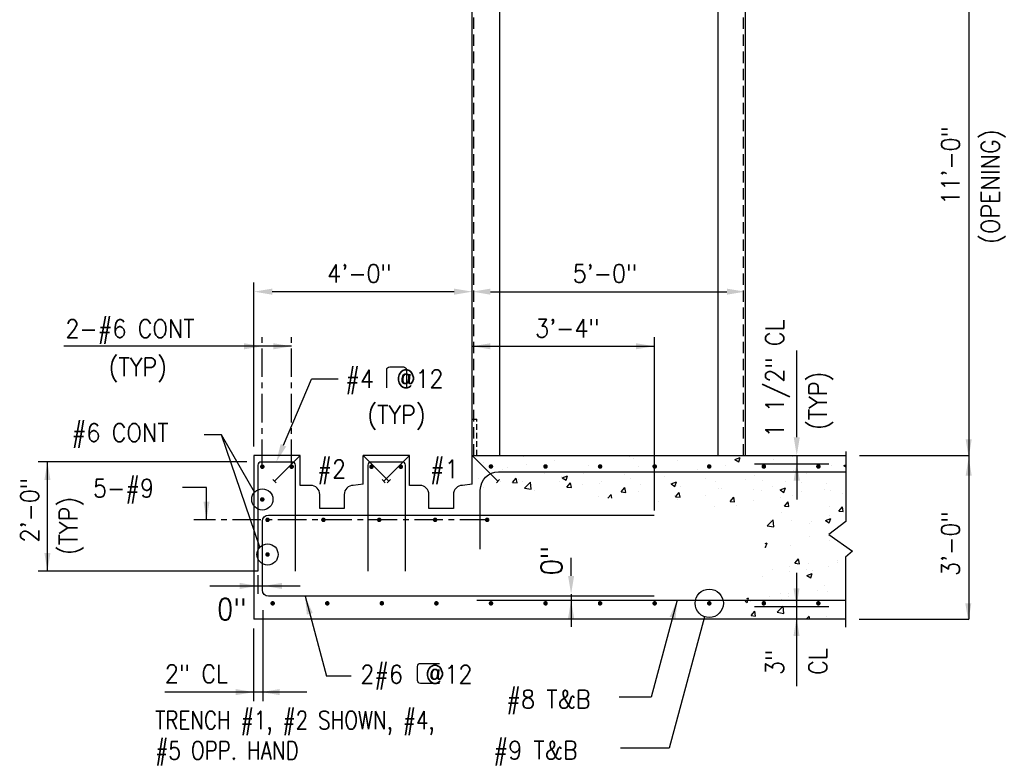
# Model space of a CAD drawing. Header units: inches. Extents: x -9715 to 32893, y -15613 to -1138.
# Tile 82 of 256: x 9284 to 9501, y -9012 to -8849. Entities that reach past the tile are written whole.
import ezdxf

# ---------------------------------------------------------------- set-up
doc = ezdxf.new("R2010")
doc.units = ezdxf.units.IN
doc.header["$MEASUREMENT"] = 0
doc.linetypes.add('CENTER', pattern=[2, 1.25, -0.25, 0.25, -0.25])
doc.linetypes.add('HIDDEN', pattern=[0.375, 0.25, -0.125])
doc.layers.get('0').update_dxf_attribs({"color": 252})
for name, color, linetype in [('S-ANNO-TEXT', 2, 'Continuous'), ('S1', 2, 'Continuous'), ('S3', 4, 'Continuous'), ('S5', 1, 'Continuous'), ('S5R', 1, 'Continuous'), ('S6', 1, 'Continuous'), ('S7R', 2, 'Continuous')]:
    doc.layers.add(name, color=color, linetype=linetype)
doc.styles.add('1-8', font='simplex', dxfattribs={"height": 4.5})
doc.styles.add('125', font='romans.shx', dxfattribs={"width": 0.8, "height": 2})

# ---------------------------------------------------------------- blocks, each defined once
blk = doc.blocks.new('*X215')
at = {"color": 0}
for p, q in [((628.55, 449.95), (628.55, 449.95)), ((653.8, 453.15), (653.8, 453.15)), ((666.15, 450.82), (669.65, 452.16)), ((666.15, 450.82), (668.64, 449.14)), ((668.64, 449.14), (669.65, 452.16)), ((691.77, 450.85), (691.77, 450.85)), ((704.29, 452.5), (704.29, 452.5)), ((566.38, 441.77), (566.38, 441.77)), ((576.91, 442.68), (576.91, 442.68)), ((628.74, 442.55), (628.74, 442.55)), ((641.26, 444.2), (641.26, 444.2)), ((660.19, 446.69), (660.19, 446.69)), ((704.84, 443.77), (704.84, 443.77)), ((730.09, 446.97), (730.09, 446.97)), ((738.01, 446.81), (739.32, 447.32)), ((738.01, 446.81), (739.32, 445.93)), ((496.84, 438.44), (496.84, 438.44)), ((511.52, 436.5), (511.52, 436.5)), ((519.48, 435.59), (521.89, 438.46)), ((519.48, 435.59), (522.47, 435.32)), ((522.47, 435.32), (521.89, 438.46)), ((523.54, 437.31), (523.54, 437.31)), ((525.98, 435.95), (525.98, 435.95)), ((527.32, 431.8), (531.22, 435.86)), ((531.77, 431.11), (531.22, 435.86)), ((540.68, 441.51), (540.68, 441.51)), ((550.23, 436.18), (550.23, 436.18)), ((551.65, 439.48), (551.65, 439.48)), ((552.28, 438.69), (555.78, 440.04)), ((552.28, 438.69), (554.77, 437.02)), ((554.77, 437.02), (555.78, 440.04)), ((555.35, 432.45), (557.76, 435.32)), ((558.33, 432.19), (557.76, 435.32)), ((578.23, 435.9), (578.23, 435.9)), ((593.07, 440.64), (593.07, 440.64)), ((597.16, 438.4), (597.16, 438.4)), ((619.76, 439.52), (619.76, 439.52)), ((624.14, 434.69), (627.64, 436.03)), ((626.63, 433.01), (627.64, 436.03)), ((646.45, 438.39), (646.45, 438.39)), ((653.2, 436.5), (653.2, 436.5)), ((673.14, 437.26), (673.14, 437.26)), ((679.16, 440.25), (679.16, 440.25)), ((684.41, 436.7), (684.41, 436.7)), ((699.83, 436.13), (699.83, 436.13)), ((710.07, 435.27), (710.07, 435.27)), ((713.57, 441.7), (713.57, 441.7)), ((500.01, 432.21), (500.01, 432.21)), ((527.32, 431.8), (531.77, 431.11)), ((534.13, 430.1), (534.13, 430.1)), ((555.35, 432.45), (558.33, 432.19)), ((565.71, 434.25), (565.71, 434.25)), ((576.92, 435.05), (576.92, 435.05)), ((591.21, 429.31), (593.62, 432.18)), ((591.21, 429.31), (594.2, 429.05)), ((594.2, 429.05), (593.62, 432.18)), ((602.27, 429.78), (602.27, 429.78)), ((603.61, 433.93), (603.61, 433.93)), ((624.14, 434.69), (626.63, 433.01)), ((627.07, 426.17), (629.48, 429.05)), ((627.94, 433.3), (627.94, 433.3)), ((630.06, 425.91), (629.48, 429.04)), ((630.3, 432.8), (630.3, 432.8)), ((655.25, 431.69), (655.25, 431.69)), ((656.99, 431.67), (656.99, 431.67)), ((678.62, 431.13), (678.62, 431.13)), ((683.68, 430.54), (683.68, 430.54)), ((691.13, 432.78), (691.13, 432.78)), ((696, 430.69), (699.5, 432.03)), ((696, 430.69), (698.48, 429.01)), ((698.48, 429.01), (699.5, 432.03)), ((710.37, 429.42), (710.37, 429.42)), ((725.55, 430.73), (725.55, 430.73)), ((726.52, 435), (726.52, 435)), ((729.48, 430.33), (729.48, 430.33)), ((576.3, 426.03), (576.3, 426.03)), ((582.43, 425.34), (584.58, 427.58)), ((584.86, 425.14), (584.58, 427.58)), ((615.59, 422.83), (615.59, 422.83)), ((626.09, 426.69), (626.09, 426.69)), ((627.07, 426.17), (630.06, 425.91)), ((628.1, 424.48), (628.1, 424.48)), ((647.04, 426.97), (647.04, 426.97)), ((662.93, 423.04), (665.35, 425.91)), ((662.93, 423.04), (665.92, 422.77)), ((665.92, 422.77), (665.35, 425.91)), ((678.56, 423.61), (678.56, 423.61)), ((696.39, 425.72), (696.39, 425.72)), ((698.8, 419.9), (701.21, 422.77)), ((701.79, 419.64), (701.21, 422.77)), ((704.23, 427.13), (704.23, 427.13)), ((737.06, 428.29), (737.06, 428.29)), ((652.59, 419.86), (652.59, 419.86)), ((667.23, 420.72), (667.23, 420.72)), ((698.8, 419.9), (701.79, 419.64)), ((728.49, 419.71), (728.49, 419.71)), ((734.66, 416.76), (737.07, 419.63)), ((734.66, 416.76), (737.65, 416.5)), ((737.65, 416.5), (737.07, 419.63)), ((687.41, 406.97), (691.3, 411.03)), ((689.88, 410.72), (689.88, 410.72)), ((691.86, 406.28), (691.3, 411.03)), ((696.92, 415.55), (696.92, 415.55)), ((703.62, 410.48), (703.62, 410.48)), ((716.57, 409.59), (716.57, 409.59)), ((725.84, 410.55), (729.34, 411.9)), ((725.84, 410.55), (728.33, 408.88)), ((728.33, 408.88), (729.34, 411.9)), ((728.88, 413.68), (728.88, 413.68)), ((687.41, 406.97), (691.85, 406.28)), ((715.49, 408.22), (715.49, 408.22)), ((715.34, 399.99), (715.34, 399.99)), ((727.86, 401.64), (727.86, 401.64)), ((728.27, 397.04), (728.27, 397.04)), ((685.85, 393.07), (686.32, 392.75)), ((686.09, 395.29), (687.33, 395.77)), ((686.32, 392.75), (687.33, 395.77)), ((703.01, 393.84), (703.01, 393.84)), ((705.74, 382.29), (708.15, 385.16)), ((706.84, 384.04), (706.84, 384.04)), ((708.72, 382.03), (708.15, 385.16)), ((733.64, 384.41), (733.64, 384.41)), ((690.69, 378.45), (690.69, 378.45)), ((702.19, 380.27), (702.19, 380.27)), ((702.4, 377.19), (702.4, 377.19)), ((705.74, 382.29), (708.72, 382.03)), ((713.42, 378.39), (713.42, 378.39)), ((714.7, 381.91), (714.7, 381.91)), ((717.38, 377.32), (717.38, 377.32)), ((727.66, 380.39), (727.66, 380.39)), ((733.53, 382.91), (733.53, 382.91)), ((684.26, 373.38), (684.26, 373.38)), ((713.68, 374.3), (717.18, 375.64)), ((713.68, 374.3), (716.16, 372.62)), ((716.16, 372.62), (717.18, 375.64)), ((720.49, 364.69), (720.49, 364.69)), ((725.4, 367.41), (725.4, 367.41)), ((672.93, 357.32), (674.15, 356.49)), ((673.98, 359.06), (675.17, 359.51)), ((674.15, 356.49), (674.68, 358.08)), ((674.68, 358.08), (675.17, 359.51)), ((689.03, 360.55), (689.03, 360.55)), ((696.24, 362.41), (696.24, 362.41)), ((696.89, 358.62), (696.89, 358.62)), ((701.55, 362.19), (701.55, 362.19)), ((701.8, 360.55), (701.8, 360.55)), ((723.58, 357.5), (723.58, 357.5)), ((727.05, 363.75), (727.05, 363.75)), ((676.12, 357.03), (676.12, 357.03)), ((694.04, 349.99), (697.93, 354.05)), ((698.48, 349.3), (697.93, 354.05)), ((676.81, 347.82), (679.22, 350.69)), ((676.81, 347.82), (679.8, 347.55)), ((679.8, 347.55), (679.22, 350.69)), ((694.04, 349.99), (698.48, 349.3)), ((713.27, 345.38), (715.08, 347.55)), ((715.48, 345.38), (715.08, 347.55)), ((726.44, 347.1), (726.44, 347.1)), ((738.91, 349.12), (738.91, 349.12))]:
    blk.add_line(p, q, dxfattribs=at)
blk = doc.blocks.new('*X216')
at = {"color": 0}
for p, q in [((500.62, 448.85), (500.62, 448.85)), ((526.59, 452.6), (526.59, 452.6)), ((547.28, 449.82), (547.28, 449.82)), ((596.42, 453.38), (596.78, 453.14)), ((596.78, 453.14), (596.86, 453.38)), ((599, 451.52), (599, 451.52)), ((512.99, 444.03), (512.99, 444.03)), ((515.83, 445.68), (515.83, 445.68)), ((528.35, 447.33), (528.35, 447.33)), ((539.68, 442.9), (539.68, 442.9)), ((569.84, 446.51), (569.84, 446.51)), ((602.88, 446.42), (602.88, 446.42))]:
    blk.add_line(p, q, dxfattribs=at)

msp = doc.modelspace()

# ---------------------------------------------------------------- linework, layer by layer
at = {"layer": 'S-ANNO-TEXT', "ltscale": 20}
for points in [[(9364.86476, -8929.53532), (9364.86476, -8925.56228, -0.414213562), (9365.53142, -8924.89561), (9368.52655, -8924.89561, -0.414213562), (9369.19322, -8925.56228), (9369.19322, -8929.53532)], [(9376.44775, -8994.49463), (9372.29243, -8994.49463, -0.414213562), (9371.62577, -8993.82796), (9371.62577, -8990.73934, -0.414213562), (9372.29243, -8990.07267), (9376.44775, -8990.07267)]]:
    msp.add_lwpolyline(points, format="xyb", dxfattribs=at)
at = {"layer": 'S1', "color": 2}
for p, q in [((9389.68191, -8815.19924), (9389.68191, -8944.38674)), ((9437.68191, -8815.19924), (9437.68191, -8944.38674))]:
    msp.add_line(p, q, dxfattribs=at)
at = {"layer": 'S1', "linetype": 'Continuous'}
msp.add_lwpolyline([(9383.68191, -8944.38674), (9383.68191, -8815.19924)], dxfattribs=at)
at = {"layer": 'S1', "color": 1, "linetype": 'HIDDEN', "ltscale": 10}
for points in [[(9384.05691, -8944.38674), (9384.05691, -8815.19924)], [(9443.30691, -8944.38674), (9443.30691, -8815.19924)]]:
    msp.add_lwpolyline(points, dxfattribs=at)
at = {"layer": 'S1'}
msp.add_lwpolyline([(9443.68191, -8815.19924), (9443.68191, -8944.38674)], dxfattribs=at)
at = {"layer": 'S1', "color": 2, "ltscale": 5}
msp.add_lwpolyline([(9383.68191, -8936.38674), (9384.68191, -8936.38674)], dxfattribs=at)
at = {"layer": 'S1', "linetype": 'HIDDEN', "ltscale": 5}
msp.add_lwpolyline([(9384.68191, -8944.38674), (9384.68191, -8936.38674)], dxfattribs=at)
at = {"layer": 'S1', "color": 3}
for points in [[(9345.85379, -8944.38674), (9335.68191, -8944.38674)], [(9335.68191, -8944.38674), (9335.68191, -8980.38674)], [(9359.68191, -8950.71486), (9359.68191, -8944.38674)], [(9383.68191, -8944.38674), (9465.82454, -8944.38674)], [(9355.51785, -8956.02736), (9350.15848, -8956.02736)], [(9465.74752, -8980.38674), (9335.68191, -8980.38674)]]:
    msp.add_lwpolyline(points, dxfattribs=at)
for points in [[(9350.15848, -8956.02736), (9350.15848, -8952.96486, 0.414213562), (9348.15848, -8950.96486), (9345.85379, -8950.96486), (9345.85379, -8944.38674)], [(9359.68191, -8950.71486), (9357.51785, -8950.96486, 0.414213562), (9355.51785, -8952.96486), (9355.51785, -8956.02736)]]:
    msp.add_lwpolyline(points, format="xyb", dxfattribs=at)
at = {"layer": 'S1', "color": 3, "linetype": 'Continuous'}
for points in [[(9369.85379, -8944.38674), (9359.68191, -8944.38674)], [(9383.68191, -8950.71486), (9383.68191, -8944.38674)], [(9379.51785, -8956.02736), (9374.15848, -8956.02736)]]:
    msp.add_lwpolyline(points, dxfattribs=at)
for points in [[(9374.15848, -8956.02736), (9374.15848, -8952.96486, 0.414213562), (9372.15848, -8950.96486), (9369.85379, -8950.96486), (9369.85379, -8944.38674)], [(9383.68191, -8950.71486), (9381.51785, -8950.96486, 0.414213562), (9379.51785, -8952.96486), (9379.51785, -8956.02736)]]:
    msp.add_lwpolyline(points, format="xyb", dxfattribs=at)
at = {"layer": 'S1', "color": 2}
msp.add_lwpolyline([(9465.82454, -8943.4894), (9465.82454, -8958.87726), (9462.07407, -8961.76159), (9467.32185, -8965.43256), (9465.74752, -8966.74362), (9465.74752, -8982.09266)], dxfattribs=at)
at = {"layer": 'S3', "color": 3}
for p, q in [((9345.85379, -8944.38674), (9340.19693, -8950.04359)), ((9359.68191, -8944.38674), (9365.33877, -8950.04359)), ((9369.85379, -8944.38674), (9364.19693, -8950.04359)), ((9340.55049, -8950.39714), (9339.84338, -8949.69004)), ((9364.55049, -8950.39714), (9363.84338, -8949.69004)), ((9364.98521, -8950.39714), (9365.69232, -8949.69004))]:
    msp.add_line(p, q, dxfattribs=at)
at = {"layer": 'S3'}
for p, q in [((9383.68191, -8944.38674), (9389.33877, -8950.04359)), ((9388.98521, -8950.39714), (9389.69232, -8949.69004))]:
    msp.add_line(p, q, dxfattribs=at)
at = {"layer": 'S3', "color": 4}
msp.add_line((9384.71634, -8976.15395), (9465.82454, -8976.15395), dxfattribs=at)
at = {"layer": 'S3', "color": 3}
for points in [[(9344.80691, -8969.82424), (9344.80691, -8946.4909, 0.414213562), (9344.14025, -8945.82424), (9337.20796, -8945.82424, 0.414213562), (9336.54129, -8946.4909), (9336.54129, -8969.82424)], [(9368.99441, -8969.82424), (9368.99441, -8946.4909, 0.414213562), (9368.32775, -8945.82424), (9361.39546, -8945.82424, 0.414213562), (9360.72879, -8946.4909), (9360.72879, -8969.82424)]]:
    msp.add_lwpolyline(points, format="xyb", dxfattribs=at)
at = {"layer": 'S3', "color": 4, "const_width": 0.5}
for points in [[(9337.25886, -8946.85689, 1), (9337.75886, -8946.85689, 1)], [(9343.71401, -8946.85689, 1), (9344.21401, -8946.85689, 1)], [(9361.25886, -8946.85689, 1), (9361.75886, -8946.85689, 1)], [(9367.71401, -8946.85689, 1), (9368.21401, -8946.85689, 1)], [(9387.54251, -8946.8066, 1), (9388.04251, -8946.8066, 1)], [(9399.54251, -8946.8066, 1), (9400.04251, -8946.8066, 1)], [(9411.54251, -8946.8066, 1), (9412.04251, -8946.8066, 1)], [(9423.54251, -8946.8066, 1), (9424.04251, -8946.8066, 1)], [(9435.54251, -8946.8066, 1), (9436.04251, -8946.8066, 1)], [(9447.54251, -8946.8066, 1), (9448.04251, -8946.8066, 1)], [(9459.54251, -8946.8066, 1), (9460.04251, -8946.8066, 1)], [(9337.25886, -8954.05201, 1), (9337.75886, -8954.05201, 1)], [(9338.41197, -8958.5318, 1), (9338.91197, -8958.5318, 1)], [(9350.6946, -8958.5318, 1), (9351.1946, -8958.5318, 1)], [(9362.97724, -8958.5318, 1), (9363.47724, -8958.5318, 1)], [(9375.25987, -8958.5318, 1), (9375.75987, -8958.5318, 1)], [(9386.70057, -8958.5318, 1), (9387.20057, -8958.5318, 1)], [(9338.41197, -8966.14417, 1), (9338.91197, -8966.14417, 1)], [(9339.54251, -8976.8779, 1), (9340.04251, -8976.8779, 1)], [(9351.54251, -8976.8779, 1), (9352.04251, -8976.8779, 1)], [(9363.54251, -8976.8779, 1), (9364.04251, -8976.8779, 1)], [(9375.54251, -8976.8779, 1), (9376.04251, -8976.8779, 1)], [(9387.54251, -8976.8779, 1), (9388.04251, -8976.8779, 1)], [(9399.54251, -8976.8779, 1), (9400.04251, -8976.8779, 1)], [(9411.54251, -8976.8779, 1), (9412.04251, -8976.8779, 1)], [(9423.54251, -8976.8779, 1), (9424.04251, -8976.8779, 1)], [(9435.54251, -8976.8779, 1), (9436.04251, -8976.8779, 1)], [(9447.54251, -8976.8779, 1), (9448.04251, -8976.8779, 1)], [(9459.54251, -8976.8779, 1), (9460.04251, -8976.8779, 1)]]:
    msp.add_lwpolyline(points, format="xyb", close=True, dxfattribs=at)
at = {"layer": 'S3', "color": 4}
for points in [[(9385.45297, -8964.98464), (9385.45297, -8951.98464, -0.414213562), (9389.45297, -8947.98464), (9465.82454, -8947.98464)], [(9423.68191, -8975.32015), (9338.88667, -8975.32015, -0.414213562), (9337.55334, -8973.98682), (9337.55334, -8958.81831, -0.414213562), (9338.88667, -8957.48497), (9423.68191, -8957.48497, -0.405113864)]]:
    msp.add_lwpolyline(points, format="xyb", dxfattribs=at)
at = {"layer": 'S5', "color": 1}
msp.add_line((9492.84751, -8834.88691), (9492.84751, -8980.38674), dxfattribs=at)
at = {"layer": 'S5'}
for p, q in [((9335.68191, -8942.38674), (9335.68191, -8906.38674)), ((9379.68191, -8908.38674), (9339.68191, -8908.38674)), ((9387.68191, -8908.38674), (9439.68191, -8908.38674)), ((9468.84751, -8944.38674), (9492.84751, -8944.38674)), ((9468.77049, -8980.38674), (9492.84751, -8980.38674))]:
    msp.add_line(p, q, dxfattribs=at)
for points in [[(9339.68191, -8909.0534), (9339.68191, -8907.72007), (9335.68191, -8908.38674)], [(9379.68191, -8909.0534), (9379.68191, -8907.72007), (9383.68191, -8908.38674)], [(9387.68191, -8909.0534), (9387.68191, -8907.72007), (9383.68191, -8908.38674)], [(9439.68191, -8909.0534), (9439.68191, -8907.72007), (9443.68191, -8908.38674)], [(9493.51418, -8940.84887), (9492.18084, -8940.84887), (9492.84751, -8944.84887)], [(9493.51418, -8948.84887), (9492.18084, -8948.84887), (9492.84751, -8944.84887)], [(9493.43716, -8976.84887), (9492.10382, -8976.84887), (9492.77049, -8980.84887)]]:
    msp.add_solid(points, dxfattribs=at)
at = {"layer": 'S5R'}
for p, q in [((9423.68191, -8918.38674), (9423.68191, -8956.45021)), ((9383.68191, -8920.38674), (9423.68191, -8920.38674)), ((9455.03575, -8940.38674), (9455.03575, -8921.32428)), ((9455.03575, -8944.38674), (9455.03575, -8954.04287)), ((9405.41638, -8970.85707), (9405.41638, -8966.85707)), ((9454.98462, -8970.15946), (9454.98462, -8995.06462)), ((9325.95659, -8973.05574), (9345.83816, -8973.05574))]:
    msp.add_line(p, q, dxfattribs=at)
at = {"layer": 'S5R', "color": 1}
for p, q in [((9334.09927, -8945.80018), (9288.2525, -8945.80018)), ((9290.2525, -8969.82424), (9290.2525, -8945.80018)), ((9445.77012, -8946.19352), (9462.06421, -8946.19352)), ((9336.54129, -8969.82424), (9288.2525, -8969.82424)), ((9336.54129, -8970.66156), (9336.54129, -8974.79037)), ((9337.68191, -8998.38674), (9337.68191, -8978.41877)), ((9445.77012, -8977.54769), (9462.06421, -8977.54769)), ((9335.68191, -8998.38674), (9335.68191, -8982.38674)), ((9347.33109, -8996.38674), (9316.03811, -8996.38674))]:
    msp.add_line(p, q, dxfattribs=at)
at = {"layer": 'S5R', "color": 3}
msp.add_line((9405.41638, -8974.85707), (9405.41638, -8982.0602), dxfattribs=at)
at = {"layer": 'S5R'}
for points in [[(9387.68191, -8921.0534), (9387.68191, -8919.72007), (9383.68191, -8920.38674)], [(9419.68191, -8921.0534), (9419.68191, -8919.72007), (9423.68191, -8920.38674)], [(9455.70242, -8940.38674), (9454.36909, -8940.38674), (9455.03575, -8944.38674)], [(9455.70242, -8949.88674), (9454.36909, -8949.88674), (9455.03575, -8945.88674)], [(9332.54129, -8973.7224), (9332.54129, -8972.38907), (9336.54129, -8973.05574)], [(9341.83816, -8973.7224), (9341.83816, -8972.38907), (9337.83816, -8973.05574)], [(9406.08305, -8970.85707), (9404.74971, -8970.85707), (9405.41638, -8974.85707)], [(9455.65129, -8973.54769), (9454.31796, -8973.54769), (9454.98462, -8977.54769)], [(9455.65129, -8984.07995), (9454.31796, -8984.07995), (9454.98462, -8980.07995)], [(9331.68191, -8997.0534), (9331.68191, -8995.72007), (9335.68191, -8996.38674)], [(9341.35118, -8997.0534), (9341.35118, -8995.72007), (9337.35118, -8996.38674)]]:
    msp.add_solid(points, dxfattribs=at)
at = {"layer": 'S5R', "color": 1}
for points in [[(9290.91917, -8949.80018), (9289.58583, -8949.80018), (9290.2525, -8945.80018)], [(9290.91917, -8965.82424), (9289.58583, -8965.82424), (9290.2525, -8969.82424)]]:
    msp.add_solid(points, dxfattribs=at)
at = {"layer": 'S5R', "color": 3}
msp.add_solid([(9406.08305, -8980.15395), (9404.74971, -8980.15395), (9405.41638, -8976.15395)], dxfattribs=at)
at = {"layer": 'S7R', "color": 1, "linetype": 'CENTER', "ltscale": 5}
for p, q in [((9337.50886, -8947.10689), (9337.50886, -8918.38674)), ((9343.96401, -8947.10689), (9343.96401, -8918.38674)), ((9387.20057, -8958.5318), (9322.46194, -8958.5318))]:
    msp.add_line(p, q, dxfattribs=at)
at = {"layer": 'S7R', "color": 1}
for p, q in [((9343.96401, -8920.38674), (9293.89918, -8920.38674)), ((9342.14696, -8942.14542), (9348.35903, -8927.59348)), ((9354.21058, -8927.59348), (9348.35903, -8927.59348)), ((9328.52021, -8939.86135), (9324.70179, -8939.86135)), ((9335.80709, -8952.45563), (9328.52021, -8939.86135)), ((9336.97057, -8964.53681), (9328.52021, -8939.86135)), ((9325.23704, -8951.45987), (9319.92532, -8951.45987)), ((9325.23704, -8958.5318), (9325.23704, -8951.45987)), ((9346.90967, -8975.32015), (9351.63565, -8992.87081)), ((9428.77394, -8976.15395), (9423.05667, -8997.50987)), ((9434.7583, -8979.81208), (9427.00337, -9008.7352)), ((9357.04157, -8992.87081), (9351.63565, -8992.87081)), ((9423.05667, -8997.50987), (9415.97269, -8997.50987)), ((9427.00337, -9008.7352), (9416.29344, -9008.7352))]:
    msp.add_line(p, q, dxfattribs=at)
for centre, radius in [((9337.50886, -8954.05201), 2.33333), ((9338.66197, -8966.14417), 2.33333), ((9435.79251, -8976.8779), 3.11111)]:
    msp.add_circle(centre, radius, dxfattribs=at)
for points in [[(9333.50886, -8919.72007), (9333.50886, -8921.0534), (9337.50886, -8920.38674)], [(9339.96401, -8919.72007), (9339.96401, -8921.0534), (9343.96401, -8920.38674)], [(9342.76009, -8942.40716), (9341.53382, -8941.88368), (9340.57651, -8945.82424)], [(9325.9037, -8954.5318), (9324.57037, -8954.5318), (9325.23704, -8958.5318)], [(9348.59347, -8979.00923), (9347.306, -8979.35591), (9346.90967, -8975.32015)], [(9427.09014, -8979.84302), (9428.37761, -8980.18971), (9428.77394, -8976.15395)]]:
    msp.add_solid(points, dxfattribs=at)

# ---------------------------------------------------------------- block references
at = {"layer": 'S3', "color": 1, "xscale": 0.3333333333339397, "yscale": 0.3333333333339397, "zscale": 0.3333333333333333}
msp.add_blockref('*X216', (9219.38462, -9095.51489), dxfattribs=at)
at = {"layer": 'S6', "color": 1, "xscale": 0.3333333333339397, "yscale": 0.3333333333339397, "zscale": 0.3333333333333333}
msp.add_blockref('*X215', (9219.38462, -9095.51489), dxfattribs=at)

# ---------------------------------------------------------------- texts
at = {"layer": 'S-ANNO-TEXT', "ltscale": 20, "style": '125', "width": 0.9}
for s, p in [('(OPENING)', (9499.60942, -8897.88086)), ('11\'-0"', (9490.84751, -8889.30274)), ('1 1/2" CL', (9452.1953, -8940.41865)), ('(TYP)', (9461.67891, -8938.77119)), ('2\'-0"', (9288.36426, -8963.5126)), ('(TYP)', (9296.84375, -8966.28142)), ('3\'-0"', (9490.84751, -8970.88385)), ('CL', (9461.67891, -8992.61848)), ('3"', (9452.1953, -8992.61848))]:
    msp.add_text(s, height=4, rotation=90, dxfattribs=at).set_placement(p)
for s, p in [('4\'-0"', (9351.77715, -8906.38674)), ('5\'-0"', (9405.77715, -8906.38674)), ('2-#6 CONT', (9294.22048, -8918.52534)), ('3\'-4"', (9397.50542, -8918.43163)), ('(TYP)', (9303.72951, -8926.9213)), ('#4  @12', (9355.75504, -8929.54442)), ('(TYP)', (9360.61635, -8937.43564)), ('#6 CONT', (9295.59692, -8941.38194)), ('#2', (9349.61463, -8949.37053)), ('#1', (9374.37684, -8949.37053)), ('5-#9', (9300.28882, -8953.582)), ('2" CL', (9316.07482, -8994.38674)), ('2#6  @12', (9359.0473, -8994.476)), ('#8 T&B', (9391.18007, -8999.9289)), ('#9 T&B', (9388.32972, -9011.15423))]:
    msp.add_text(s, height=4, dxfattribs=at).set_placement(p)
at = {"layer": 'S-ANNO-TEXT', "insert": (9313.98449, -9000.55156), "char_height": 4.0000002, "width": 66.8726199, "attachment_point": 1, "style": '125'}
msp.add_mtext('TRENCH #1, #2 SHOWN, #4, #5 OPP. HAND', dxfattribs=at)
at = {"layer": 'S5R', "color": 3, "style": '1-8', "width": 0.9}
msp.add_text('0"', height=4.666667, rotation=90, dxfattribs=at).set_placement((9403.41638, -8970.73207))
msp.add_text('0"', height=4.666667, dxfattribs=at).set_placement((9327.54743, -8980.49092))

doc.saveas('drawing.dxf')
